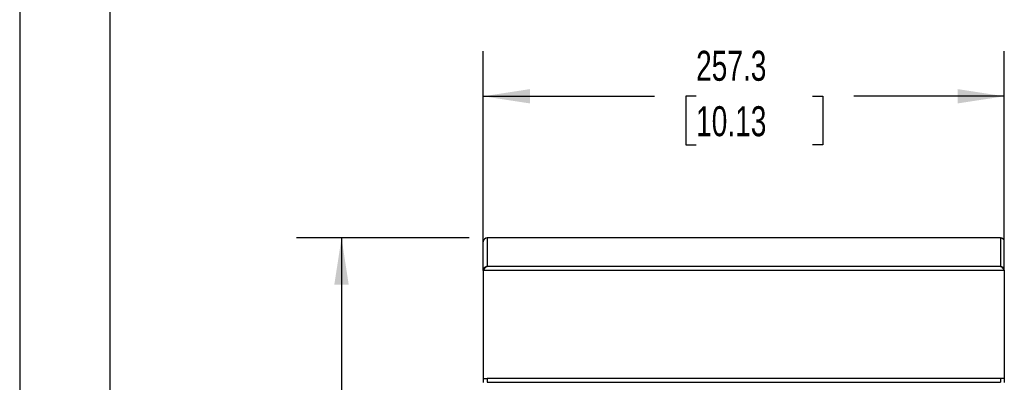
# Model space of a CAD drawing. Header units: millimetres. Extents: x 0 to 1956, y 0 to 1511.
# Tile 15 of 32: x 0 to 486, y 787 to 966. Entities that reach past the tile are written whole.
import ezdxf

# ---------------------------------------------------------------- set-up
doc = ezdxf.new("R2010")
doc.units = ezdxf.units.MM
doc.header["$LTSCALE"] = 7
doc.layers.add('DIMENSIONS', color=140, linetype='Continuous', lineweight=25)
doc.layers.add('TEXT', color=140, linetype='Continuous', lineweight=25)
doc.styles.add('SLDTEXTSTYLE0', font='TXT', dxfattribs={"width": 0.7})
doc.dimstyles.new('SLDDIMSTYLE1', dxfattribs={"dimtxt": 15.106055, "dimasz": 23.114, "dimexe": 0, "dimexo": 0.0625, "dimgap": 3.776514, "dimtad": 0, "dimtih": 1, "dimtoh": 1, "dimdec": 1, "dimrnd": 1e-09, "dimzin": 12, "dimdsep": 46, "dimtxsty": 'SLDTEXTSTYLE0', "dimsah": 1, "dimcen": 0.09, "dimadec": 0, "dimazin": 3, "dimtfac": 1, "dimtdec": 1, "dimtofl": 0, "dimtmove": 0, "dimatfit": 3, "dimfxl": 0, "dimfrac": 2, "dimtolj": 1, "dimtzin": 12, "dimarcsym": 0})

# ---------------------------------------------------------------- blocks, each defined once
blk = doc.blocks.new('_D_14')
at = {"layer": 'DIMENSIONS'}
for p, q in [((228.95, 851.42), (228.95, 950.85)), ((486.23, 851.42), (486.23, 950.85)), ((228.95, 928.62), (313.56, 928.62)), ((334.03, 928.62), (328.96, 928.62)), ((328.96, 928.62), (328.96, 904.61)), ((391.49, 928.62), (396.56, 928.62)), ((396.56, 928.62), (396.56, 904.61)), ((486.23, 928.62), (411.96, 928.62)), ((328.96, 904.61), (334.03, 904.61)), ((396.56, 904.61), (391.49, 904.61))]:
    blk.add_line(p, q, dxfattribs=at)
for points in [[(228.95, 928.62), (252.07, 925.07), (252.07, 932.18)], [(486.23, 928.62), (463.12, 932.18), (463.12, 925.07)]]:
    blk.add_solid(points, dxfattribs=at)
at = {"layer": 'DIMENSIONS', "char_height": 14.817, "attachment_point": 1, "style": 'SLDTEXTSTYLE0'}
for s, insert in [('257.3', (334.03, 951.1)), ('10.13', (334.03, 923.71))]:
    blk.add_mtext(s, dxfattribs=dict(at, insert=insert))
blk = doc.blocks.new('_D_15')
at = {"layer": 'DIMENSIONS'}
for p, q in [((222, 858.62), (136.71, 858.62)), ((158.94, 858.62), (158.94, 573.55)), ((130.21, 546.16), (125.14, 546.16)), ((125.14, 546.16), (125.14, 522.15)), ((187.67, 546.16), (192.74, 546.16)), ((192.74, 546.16), (192.74, 522.15)), ((125.14, 522.15), (130.21, 522.15)), ((192.74, 522.15), (187.67, 522.15)), ((158.94, 275.38), (158.94, 518.77)), ((221.06, 275.38), (136.71, 275.38))]:
    blk.add_line(p, q, dxfattribs=at)
for points in [[(158.94, 858.62), (155.38, 835.5), (162.49, 835.5)], [(158.94, 275.38), (162.49, 298.49), (155.38, 298.49)]]:
    blk.add_solid(points, dxfattribs=at)
at = {"layer": 'DIMENSIONS', "char_height": 14.817, "attachment_point": 1, "style": 'SLDTEXTSTYLE0'}
for s, insert in [('583.2', (130.21, 568.64)), ('22.96', (130.21, 541.25))]:
    blk.add_mtext(s, dxfattribs=dict(at, insert=insert))

msp = doc.modelspace()

# ---------------------------------------------------------------- linework, layer by layer
at = {"color": 7, "linetype": 'Continuous'}
msp.add_line((0.02, 1511.32), (0.02, 0.02), dxfattribs=at)
for p, q in [((228.95, 842.54), (228.95, 856.68)), ((484.36, 858.62), (230.83, 858.62)), ((230.89, 858.62), (230.89, 844.51)), ((484.3, 858.62), (230.89, 858.62)), ((484.3, 858.62), (484.3, 844.51)), ((486.23, 842.54), (486.23, 856.68)), ((229, 842.57), (228.95, 842.53)), ((228.95, 842.54), (228.96, 842.54)), ((228.95, 842.54), (228.95, 842.53)), ((228.95, 842.53), (228.95, 789.12)), ((486.19, 842.57), (229, 842.57)), ((484.3, 844.51), (230.89, 844.51)), ((486.19, 842.57), (486.23, 842.53)), ((486.23, 842.54), (486.23, 842.54)), ((486.23, 842.54), (486.23, 842.53)), ((486.23, 842.53), (486.23, 789.12)), ((228.95, 789.12), (230.89, 789.12)), ((228.95, 789.12), (228.95, 787.19)), ((484.3, 789.12), (230.89, 789.12)), ((230.89, 789.12), (230.89, 787.31)), ((486.23, 789.12), (484.3, 789.12)), ((484.3, 789.12), (484.3, 787.31)), ((486.23, 789.12), (486.23, 787.19)), ((230.89, 787.31), (484.3, 787.31))]:
    msp.add_line(p, q)
for centre, start, end in [((230.89, 856.68), 89.9607, 179.9607), ((484.3, 856.68), 0.0393, 90.0393)]:
    msp.add_arc(centre, 1.94, start, end)
for points in [[(230.89, 844.51), (230.63, 844.51), (230.38, 844.45), (229.91, 844.25), (229.7, 844.11), (229.34, 843.74), (229.2, 843.52), (229, 843.05), (228.95, 842.79), (228.95, 842.54)], [(229, 842.57), (229.15, 842.82), (229.31, 843.06), (229.63, 843.52), (229.78, 843.73), (230.1, 844.09), (230.26, 844.23), (230.57, 844.44), (230.73, 844.5), (230.89, 844.51)], [(484.3, 844.51), (484.45, 844.5), (484.61, 844.44), (484.93, 844.23), (485.08, 844.09), (485.4, 843.73), (485.56, 843.52), (485.87, 843.06), (486.03, 842.82), (486.19, 842.57)], [(486.23, 842.54), (486.23, 842.79), (486.18, 843.05), (485.99, 843.52), (485.84, 843.74), (485.49, 844.11), (485.27, 844.25), (484.8, 844.45), (484.55, 844.51), (484.3, 844.51)]]:
    msp.add_open_spline(points, degree=3, knots=[0, 0, 0, 0, 0.25, 0.25, 0.5, 0.5, 0.75, 0.75, 1, 1, 1, 1])
at = {"layer": 'TEXT'}
msp.add_line((44.45, 1466.85), (44.45, 44.45), dxfattribs=at)

# ---------------------------------------------------------------- dimensions: what is measured, and where the dimension line sits
at = {"layer": 'DIMENSIONS'}
dim = msp.add_linear_dim(base=(228.95, 928.62), p1=(486.23, 842.53), p2=(228.95, 842.53), dimstyle='SLDDIMSTYLE1', dxfattribs=at)
dim.commit()
dim.dimension.update_dxf_attribs({"geometry": '_D_14', "text_midpoint": (362.76, 928.62), "dimtype": 160})
dim = msp.add_linear_dim(base=(158.94, 275.38), p1=(230.89, 858.62), p2=(229.95, 275.38), angle=90, dimstyle='SLDDIMSTYLE1', dxfattribs=at)
dim.commit()
dim.dimension.update_dxf_attribs({"geometry": '_D_15', "text_midpoint": (158.94, 546.16), "dimtype": 160})

doc.saveas('drawing.dxf')
